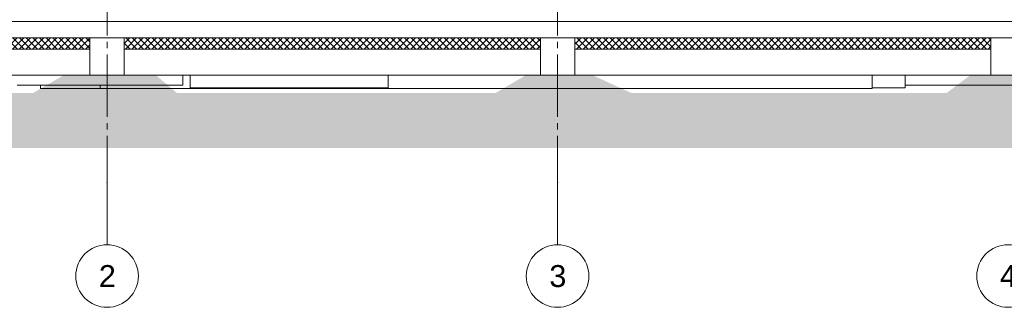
# Model space of a CAD drawing. Header units: millimetres. Extents: x 10 to 831, y -9 to 584.
# Tile 26 of 40: x 175 to 332, y 365 to 411. Entities that reach past the tile are written whole.
import ezdxf
from ezdxf.xclip import XClip

# ---------------------------------------------------------------- set-up
doc = ezdxf.new("R2010")
doc.units = ezdxf.units.MM
doc.header["$MEASUREMENT"] = 0
doc.header["$XCLIPFRAME"] = 0
doc.linetypes.add('B0204', pattern=[13, 10, -1, 1, -1])
for name, color, linetype in [('16 Fundering', 7, 'Continuous'), ('16 Fundering Laagscheidingslijnen', 7, 'Continuous'), ('21 Buitenwanden 2D arcering', 7, 'Continuous'), ('23 Vloeren', 7, 'Continuous'), ('23 Vloeren Doorsnede-arcering', 7, 'Continuous'), ('23 Vloeren Laagscheidingslijnen', 7, 'Continuous'), ('90 Terrein perceel', 7, 'Continuous'), ('A Stramien', 7, 'Continuous')]:
    doc.layers.add(name, color=color, linetype=linetype)
doc.styles.add('GENERATED_STYLE_1', font='txt')
pattern_1 = [(45, (116.78446, 412.09895), (-0.53033, 0.53033), []), (135, (116.78446, 412.09895), (0.53033, 0.53033), [])]

# ---------------------------------------------------------------- blocks, each defined once
blk = doc.blocks.new('Drawing_2_2', base_point=(116.78, 412.1))
at = {"layer": '21 Buitenwanden 2D arcering', "linetype": 'Continuous', "lineweight": 0, "true_color": 0x000000}
blk.add_hatch(color=18, dxfattribs=at).paths.add_polyline_path([(70.17, 411.6), (70.17, 390.59), (570.8, 390.59), (570.8, 411.1), (407.63, 411.1), (407.63, 402.2), (396.22, 402.2), (339.77, 402.2), (326.72, 402.2), (322.99, 399.4), (272.5, 399.4), (266.41, 402.2), (255.67, 402.2), (250.93, 399.4), (199.89, 399.4), (196.61, 402.2), (181.84, 402.2), (177, 399.4), (127.24, 399.4), (123.2, 402.2), (113.94, 402.2), (113.94, 411.6)])
at = {"layer": '23 Vloeren Doorsnede-arcering', "linetype": 'Continuous', "lineweight": 0, "true_color": 0x000000}
h = blk.add_hatch(dxfattribs=at)
h.set_pattern_fill('415_Isolatie_ruit_0002', color=18, style=0, pattern_type=2)
h.set_pattern_definition(pattern_1)
h.paths.add_polyline_path([(119.92, 408.2), (119.92, 406.4), (186.03, 406.4), (186.03, 408.2)])
h = blk.add_hatch(dxfattribs=at)
h.set_pattern_fill('415_Isolatie_ruit_0002', color=18, style=0, pattern_type=2)
h.set_pattern_definition(pattern_1)
h.paths.add_polyline_path([(191.53, 408.2), (191.53, 406.4), (258.03, 406.4), (258.03, 408.2)])
h = blk.add_hatch(dxfattribs=at)
h.set_pattern_fill('415_Isolatie_ruit_0002', color=18, style=0, pattern_type=2)
h.set_pattern_definition(pattern_1)
h.paths.add_polyline_path([(263.53, 408.2), (263.53, 406.4), (330.03, 406.4), (330.03, 408.2)])
at = {"layer": '16 Fundering', "color": 2, "linetype": 'Continuous', "lineweight": 0}
for p, q in [((186.03, 406.4), (186.03, 402.2)), ((191.53, 406.4), (191.53, 402.2)), ((258.03, 406.4), (258.03, 402.2)), ((263.53, 406.4), (263.53, 402.2)), ((330.03, 406.4), (330.03, 402.2)), ((191.53, 402.2), (186.03, 402.2)), ((263.53, 402.2), (258.03, 402.2)), ((335.53, 402.2), (330.03, 402.2))]:
    blk.add_line(p, q, dxfattribs=at)
at = {"layer": '16 Fundering', "color": 1, "linetype": 'Continuous', "lineweight": 0}
for p, q in [((119.92, 402.2), (186.03, 402.2)), ((191.53, 402.2), (258.03, 402.2)), ((263.53, 402.2), (330.03, 402.2))]:
    blk.add_line(p, q, dxfattribs=at)
at = {"layer": '16 Fundering Laagscheidingslijnen', "color": 2, "linetype": 'Continuous', "lineweight": 0}
for p, q in [((186.03, 408.2), (186.03, 406.4)), ((191.53, 408.2), (191.53, 406.4)), ((258.03, 408.2), (258.03, 406.4)), ((263.53, 408.2), (263.53, 406.4)), ((330.03, 408.2), (330.03, 406.4))]:
    blk.add_line(p, q, dxfattribs=at)
at = {"layer": '23 Vloeren', "color": 2, "linetype": 'Continuous', "lineweight": 0}
for p, q in [((186.03, 406.4), (119.92, 406.4)), ((258.03, 406.4), (191.53, 406.4)), ((330.03, 406.4), (263.53, 406.4))]:
    blk.add_line(p, q, dxfattribs=at)
at = {"layer": '23 Vloeren Laagscheidingslijnen', "color": 2, "linetype": 'Continuous', "lineweight": 0}
blk.add_line((404.78, 410.8), (116.78, 410.8), dxfattribs=at)
at = {"layer": '23 Vloeren Laagscheidingslijnen', "color": 2, "linetype": 'Continuous', "lineweight": 0, "flags": 128}
blk.add_lwpolyline([(404.78, 408.2), (400.62, 408.2), (335.53, 408.2), (330.03, 408.2), (263.53, 408.2), (258.03, 408.2), (191.53, 408.2), (186.03, 408.2), (119.92, 408.2), (116.78, 408.2)], dxfattribs=at)
at = {"layer": '90 Terrein perceel', "color": 2, "linetype": 'Continuous', "lineweight": 0}
for p, q in [((200.88, 402.2), (200.88, 400.6)), ((311.07, 402.2), (311.07, 400.1)), ((174.4, 400.6), (175.98, 400.6)), ((175.98, 400.6), (177.56, 400.6)), ((177.56, 400.6), (179.14, 400.6)), ((178.13, 400.6), (178.13, 400.1)), ((178.13, 400.1), (178.19, 400.1)), ((178.19, 400.1), (178.34, 400.1)), ((178.34, 400.1), (178.6, 400.1)), ((178.6, 400.1), (178.96, 400.1)), ((178.96, 400.1), (179.41, 400.1)), ((179.14, 400.6), (180.71, 400.6)), ((179.41, 400.1), (179.95, 400.1)), ((179.95, 400.1), (180.59, 400.1)), ((180.59, 400.1), (181.31, 400.1)), ((180.71, 400.6), (182.27, 400.6)), ((181.31, 400.1), (182.12, 400.1)), ((182.12, 400.1), (183, 400.1)), ((182.27, 400.6), (183.8, 400.6)), ((183, 400.1), (183.95, 400.1)), ((183.8, 400.6), (185.43, 400.6)), ((183.95, 400.1), (184.97, 400.1)), ((184.97, 400.1), (186.05, 400.1)), ((185.43, 400.6), (186.16, 400.6)), ((186.05, 400.1), (187.19, 400.1)), ((186.16, 400.6), (187.57, 400.6)), ((187.19, 400.1), (187.65, 400.1)), ((187.57, 400.6), (188.94, 400.6)), ((187.65, 400.6), (187.65, 400.1)), ((187.65, 400.1), (193.63, 400.1)), ((188.94, 400.6), (190.26, 400.6)), ((190.26, 400.6), (191.52, 400.6)), ((191.52, 400.6), (192.72, 400.6)), ((192.72, 400.6), (193.85, 400.6)), ((193.63, 400.1), (201.66, 400.1)), ((193.85, 400.6), (194.91, 400.6)), ((194.91, 400.6), (195.9, 400.6)), ((195.9, 400.6), (196.8, 400.6)), ((196.8, 400.6), (197.62, 400.6)), ((197.62, 400.6), (198.36, 400.6)), ((198.36, 400.6), (199.01, 400.6)), ((199.01, 400.6), (199.56, 400.6)), ((199.56, 400.6), (200.02, 400.6)), ((200.02, 400.6), (200.38, 400.6)), ((200.38, 400.6), (200.65, 400.6)), ((200.65, 400.6), (200.82, 400.6)), ((200.82, 400.6), (200.88, 400.6)), ((201.66, 400.1), (209.67, 400.1)), ((209.67, 400.1), (213.66, 400.1)), ((213.66, 400.1), (215.08, 400.1)), ((215.08, 400.1), (216.75, 400.1)), ((216.75, 400.1), (218.39, 400.1)), ((218.39, 400.1), (220, 400.1)), ((220, 400.1), (221.58, 400.1)), ((221.58, 400.1), (223.11, 400.1)), ((223.11, 400.1), (224.59, 400.1)), ((224.59, 400.1), (226.02, 400.1)), ((226.02, 400.1), (227.39, 400.1)), ((227.39, 400.1), (228.7, 400.1)), ((228.7, 400.1), (229.94, 400.1)), ((229.94, 400.1), (231.11, 400.1)), ((231.11, 400.1), (231.65, 400.1)), ((231.65, 400.1), (232.44, 400.1)), ((232.44, 400.1), (234.1, 400.1)), ((234.1, 400.1), (235.82, 400.1)), ((235.82, 400.1), (237.61, 400.1)), ((237.61, 400.1), (239.45, 400.1)), ((239.45, 400.1), (241.35, 400.1)), ((241.35, 400.1), (243.3, 400.1)), ((243.3, 400.1), (245.3, 400.1)), ((245.3, 400.1), (247.34, 400.1)), ((247.34, 400.1), (249.42, 400.1)), ((249.42, 400.1), (251.53, 400.1)), ((251.53, 400.1), (252.96, 400.1)), ((252.96, 400.1), (254.13, 400.1)), ((254.13, 400.1), (256.5, 400.1)), ((256.5, 400.1), (258.89, 400.1)), ((258.89, 400.1), (261.31, 400.1)), ((261.31, 400.1), (263.74, 400.1)), ((263.74, 400.1), (266.18, 400.1)), ((266.18, 400.1), (268.63, 400.1)), ((268.63, 400.1), (271.09, 400.1)), ((271.09, 400.1), (273.55, 400.1)), ((273.55, 400.1), (276, 400.1)), ((276, 400.1), (278.45, 400.1)), ((278.45, 400.1), (280.89, 400.1)), ((280.89, 400.1), (283.31, 400.1)), ((283.31, 400.1), (285.71, 400.1)), ((285.71, 400.1), (288.08, 400.1)), ((288.08, 400.1), (290.43, 400.1)), ((290.43, 400.1), (291.24, 400.1)), ((291.24, 400.1), (292.06, 400.1)), ((292.06, 400.1), (293.66, 400.1)), ((293.66, 400.1), (295.22, 400.1)), ((295.22, 400.1), (296.73, 400.1)), ((296.73, 400.1), (298.19, 400.1)), ((298.19, 400.1), (299.59, 400.1)), ((299.59, 400.1), (300.93, 400.1)), ((300.93, 400.1), (302.21, 400.1)), ((302.21, 400.1), (303.41, 400.1)), ((303.41, 400.1), (304.54, 400.1)), ((304.54, 400.1), (305.58, 400.1)), ((305.58, 400.1), (306.55, 400.1)), ((306.55, 400.1), (307.43, 400.1)), ((307.43, 400.1), (308.22, 400.1)), ((308.22, 400.1), (308.92, 400.1)), ((308.92, 400.1), (309.52, 400.1)), ((309.52, 400.1), (310.03, 400.1)), ((310.03, 400.1), (310.44, 400.1)), ((310.44, 400.1), (310.75, 400.1)), ((310.75, 400.1), (310.96, 400.1)), ((310.96, 400.1), (311.07, 400.1)), ((311.07, 400.1), (311.07, 400.1)), ((316.35, 400.6), (351.1, 400.6))]:
    blk.add_line(p, q, dxfattribs=at)
at = {"layer": '90 Terrein perceel', "color": 1, "linetype": 'Continuous', "lineweight": 0}
for p, q in [((202.03, 402.2), (202.03, 400.2)), ((233.7, 402.2), (233.7, 400.2)), ((316.35, 402.2), (316.35, 400.2)), ((202.03, 400.2), (204.74, 400.2)), ((204.74, 400.2), (207.06, 400.2)), ((207.06, 400.2), (209.35, 400.2)), ((209.35, 400.2), (211.61, 400.2)), ((211.61, 400.2), (213.82, 400.2)), ((213.82, 400.2), (215.99, 400.2)), ((215.99, 400.2), (218.11, 400.2)), ((218.11, 400.2), (220.18, 400.2)), ((220.18, 400.2), (222.2, 400.2)), ((222.2, 400.2), (223.17, 400.2)), ((223.17, 400.2), (233.7, 400.2)), ((311.07, 400.2), (316.35, 400.2))]:
    blk.add_line(p, q, dxfattribs=at)
at = {"layer": 'A Stramien', "color": 9, "linetype": 'B0204', "lineweight": 0}
for p, q in [((188.78, 509.55), (188.78, 385.1)), ((260.78, 509.55), (260.78, 385.1)), ((188.78, 385.1), (188.78, 375.1)), ((260.78, 385.1), (260.78, 375.1))]:
    blk.add_line(p, q, dxfattribs=at)
at = {"layer": 'A Stramien', "color": 2, "linetype": 'Continuous', "lineweight": 0, "flags": 128}
for points in [[(188.78, 365.1, 1), (188.78, 375.1, 1)], [(260.78, 365.1, 1), (260.78, 375.1, 1)], [(332.78, 365.1, 1), (332.78, 375.1, 1)]]:
    blk.add_lwpolyline(points, format="xyb", close=True, dxfattribs=at)
at = {"layer": 'A Stramien', "color": 9, "linetype": 'B0204', "lineweight": 0}
for p in [(188.78, 385.1), (188.78, 385.1), (260.78, 385.1), (260.78, 385.1)]:
    blk.add_point(p, dxfattribs=at)
at = {"layer": 'A Stramien', "color": 2, "linetype": 'Continuous', "lineweight": 0, "char_height": 3.5, "attachment_point": 1, "style": 'GENERATED_STYLE_1'}
for s, insert in [('\\A1;{\\pql;\\pt0;\\fArial|b0|i0|c0|p38;2}', (187.46, 371.85)), ('\\A1;{\\pql;\\pt0;\\fArial|b0|i0|c0|p38;3}', (259.46, 371.85)), ('\\A1;{\\pql;\\pt0;\\fArial|b0|i0|c0|p38;4}', (331.46, 371.85))]:
    blk.add_mtext(s, dxfattribs=dict(at, insert=insert))

msp = doc.modelspace()

# ---------------------------------------------------------------- block references
at = {"color": 4, "linetype": 'Continuous', "lineweight": 0}
ref = msp.add_blockref('Drawing_2_2', (116.78, 412.1), dxfattribs=at)
XClip(ref).set_block_clipping_path([(55.999895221, 361.9520739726), (597.9382441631, 528.613735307)])

doc.saveas('drawing.dxf')
